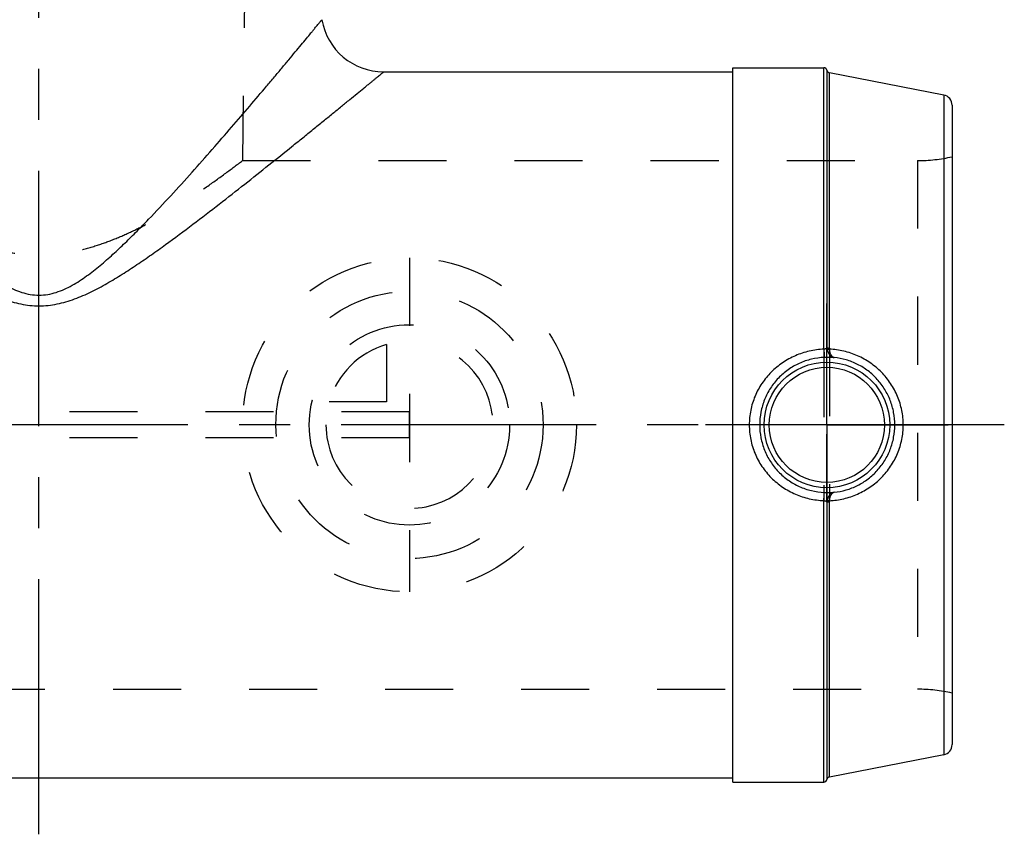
# Model space of a CAD drawing. Header units: millimetres. Extents: x 408 to 592, y 396 to 604.
# Tile 3 of 4: x 498 to 592, y 396 to 474. Entities that reach past the tile are written whole.
import ezdxf

# ---------------------------------------------------------------- set-up
doc = ezdxf.new("R2010")
doc.units = ezdxf.units.MM
doc.header["$LTSCALE"] = 65.185185
doc.linetypes.add('CENTER', pattern=[0.6, 0.375, -0.075, 0.075, -0.075])
doc.linetypes.add('HIDDEN', pattern=[0.2, 0.1, -0.1])
for name, color, linetype in [('ACHSEN_S', 7, 'CONTINUOUS'), ('KOERPER', 7, 'CONTINUOUS'), ('KONST.EL_MIT_GEO', 7, 'CONTINUOUS'), ('KURVEN', 7, 'CONTINUOUS')]:
    doc.layers.add(name, color=color, linetype=linetype)

msp = doc.modelspace()

# ---------------------------------------------------------------- linework, layer by layer
at = {"layer": 'ACHSEN_S', "color": 2, "linetype": 'CENTER'}
for p, q in [((500, 396.038), (500, 603.962)), ((592.5, 435.262), (407.5, 435.262))]:
    msp.add_line(p, q, dxfattribs=at)
at = {"layer": 'KOERPER', "color": 8, "linetype": 'HIDDEN'}
for p, q in [((520.4, 531.962), (519.5, 460.587)), ((519.5, 460.587), (584.167, 460.587)), ((415.833, 409.938), (584.167, 409.938))]:
    msp.add_line(p, q, dxfattribs=at)
at = {"layer": 'KOERPER', "color": 7, "linetype": 'Continuous'}
for p, q in [((533.027, 469.087), (566.5, 469.087)), ((566.5, 469.488), (575.209, 469.488)), ((566.5, 401.038), (566.5, 469.488)), ((433.5, 401.438), (566.5, 401.438)), ((566.5, 401.038), (575.209, 401.038))]:
    msp.add_line(p, q, dxfattribs=at)
at = {"layer": 'KOERPER', "color": 2, "linetype": 'CENTER'}
for q in [(575.5, 446.891), (563.871, 435.262), (587.129, 435.262), (575.5, 423.634)]:
    msp.add_line((575.5, 435.262), q, dxfattribs=at)
at = {"layer": 'KONST.EL_MIT_GEO', "color": 8, "linetype": 'HIDDEN'}
for p, q in [((520.4, 531.962), (519.5, 460.587)), ((584.167, 460.587), (584.167, 409.938)), ((575.209, 442.514), (575.209, 428.011)), ((575.505, 427.859), (575.505, 442.666)), ((575.743, 442.613), (575.743, 427.912)), ((535.5, 436.512), (464.5, 436.512)), ((535.5, 434.012), (535.5, 436.512)), ((535.5, 434.012), (464.5, 434.012))]:
    msp.add_line(p, q, dxfattribs=at)
at = {"layer": 'KONST.EL_MIT_GEO', "color": 7, "linetype": 'Continuous'}
for p, q in [((575.209, 442.514), (575.209, 469.488)), ((575.505, 469.24), (575.505, 442.666)), ((586.691, 466.87), (575.743, 468.998)), ((575.743, 442.613), (575.743, 468.998)), ((586.691, 466.87), (586.691, 403.655)), ((587.5, 465.888), (587.5, 404.637)), ((575.209, 401.038), (575.209, 428.011)), ((575.505, 427.859), (575.505, 401.285)), ((575.743, 401.527), (575.743, 427.912)), ((586.691, 403.655), (575.743, 401.527))]:
    msp.add_line(p, q, dxfattribs=at)
for radius in [6.017, 5.517]:
    msp.add_circle((575.5, 435.262), radius, dxfattribs=at)
for centre, radius, start, end in [((533.027, 475.087), 6, 189.6, 270), ((575.209, 469.188), 0.3, 10.06553, 90), ((575.8, 469.292), 0.3, 190.06553, 259), ((586.5, 465.888), 1, 0, 79), ((576.517, 442.69), 1.012, 181.38447, 188.57226), ((576.417, 442.613), 0.674, 179.96949, 187.45769), ((576.517, 427.835), 1.012, 171.42779, 178.61529), ((576.417, 427.912), 0.674, 172.54202, 180.0301), ((586.5, 404.637), 1, 281, 360), ((575.209, 401.337), 0.3, 270, 349.93447), ((575.8, 401.233), 0.3, 101, 169.93447)]:
    msp.add_arc(centre, radius, start, end, dxfattribs=at)
at = {"layer": 'KONST.EL_MIT_GEO', "color": 8, "linetype": 'HIDDEN'}
for centre, start, end in [((584.167, 475.587), 270, 282.83857), ((584.167, 394.938), 77.16143, 90)]:
    msp.add_arc(centre, 15, start, end, dxfattribs=at)
at = {"layer": 'KONST.EL_MIT_GEO', "color": 7, "linetype": 'Continuous'}
for points, knots in [([(472.889, 474.087), (472.889, 474.087), (472.89, 474.086), (472.892, 474.083), (472.896, 474.079), (472.9, 474.073), (472.906, 474.066), (472.917, 474.052), (472.934, 474.032), (472.959, 474.002), (472.988, 473.966), (473.023, 473.924), (473.08, 473.854), (473.165, 473.751), (473.281, 473.609), (473.418, 473.443), (473.574, 473.254), (473.749, 473.042), (474.018, 472.715), (474.396, 472.257), (474.898, 471.651), (475.46, 470.975), (476.076, 470.235), (476.741, 469.439), (477.452, 468.592), (478.476, 467.376), (479.842, 465.766), (481.574, 463.748), (483.416, 461.631), (485.355, 459.441), (487.384, 457.201), (489.144, 455.324), (490.607, 453.824), (491.741, 452.702), (492.914, 451.597), (494.135, 450.525), (495.206, 449.681), (496.11, 449.058), (496.818, 448.628), (497.561, 448.25), (498.341, 447.946), (499.158, 447.744), (500, 447.673), (500.842, 447.744), (501.659, 447.946), (502.439, 448.25), (503.182, 448.628), (503.89, 449.058), (504.794, 449.681), (505.865, 450.525), (507.086, 451.597), (508.259, 452.702), (509.393, 453.824), (510.856, 455.324), (512.616, 457.201), (514.645, 459.441), (516.584, 461.631), (518.426, 463.748), (520.158, 465.766), (521.524, 467.376), (522.548, 468.592), (523.259, 469.439), (523.924, 470.235), (524.54, 470.975), (525.102, 471.651), (525.604, 472.257), (525.982, 472.715), (526.251, 473.042), (526.426, 473.254), (526.582, 473.443), (526.719, 473.609), (526.835, 473.751), (526.92, 473.854), (526.977, 473.924), (527.012, 473.966), (527.041, 474.002), (527.066, 474.032), (527.083, 474.052), (527.094, 474.066), (527.1, 474.073), (527.104, 474.079), (527.108, 474.083), (527.11, 474.086), (527.111, 474.087), (527.111, 474.087)], [0, 0, 0, 0, 0.000014, 0.000056, 0.000125, 0.000223, 0.000348, 0.000501, 0.00089, 0.001389, 0.001999, 0.002717, 0.003543, 0.005517, 0.00791, 0.010714, 0.013915, 0.017502, 0.021461, 0.030437, 0.040726, 0.052213, 0.064783, 0.07833, 0.092756, 0.107972, 0.140458, 0.175244, 0.211897, 0.250078, 0.289519, 0.330007, 0.35059, 0.371378, 0.392357, 0.413517, 0.434856, 0.445597, 0.456386, 0.467224, 0.478112, 0.489043, 0.5, 0.510957, 0.521888, 0.532776, 0.543614, 0.554403, 0.565144, 0.586483, 0.607643, 0.628622, 0.64941, 0.669993, 0.710481, 0.749922, 0.788103, 0.824756, 0.859542, 0.892028, 0.907244, 0.92167, 0.935217, 0.947787, 0.959274, 0.969563, 0.978539, 0.982498, 0.986085, 0.989286, 0.99209, 0.994483, 0.996457, 0.997283, 0.998001, 0.998611, 0.99911, 0.999499, 0.999652, 0.999777, 0.999875, 0.999944, 0.999986, 1, 1, 1, 1]), ([(466.973, 469.087), (466.973, 469.087), (466.974, 469.086), (466.977, 469.084), (466.981, 469.081), (466.987, 469.076), (466.995, 469.069), (467.009, 469.058), (467.031, 469.04), (467.062, 469.015), (467.099, 468.984), (467.144, 468.948), (467.217, 468.888), (467.324, 468.8), (467.473, 468.678), (467.647, 468.536), (467.845, 468.373), (468.068, 468.191), (468.315, 467.989), (468.583, 467.77), (468.984, 467.443), (469.534, 466.993), (470.249, 466.41), (471.034, 465.771), (471.88, 465.082), (472.784, 464.348), (473.738, 463.575), (474.739, 462.766), (476.152, 461.627), (478.004, 460.142), (480.319, 458.303), (482.744, 456.402), (485.267, 454.463), (487.438, 452.846), (489.229, 451.565), (490.61, 450.613), (492.025, 449.688), (493.483, 448.805), (494.996, 447.993), (496.581, 447.297), (497.975, 446.883), (499.125, 446.704), (500, 446.658), (500.875, 446.704), (502.025, 446.883), (503.419, 447.297), (505.004, 447.993), (506.517, 448.805), (507.975, 449.688), (509.39, 450.613), (510.771, 451.565), (512.562, 452.846), (514.733, 454.463), (517.256, 456.402), (519.681, 458.303), (521.996, 460.142), (523.848, 461.627), (525.261, 462.766), (526.262, 463.575), (527.216, 464.348), (528.12, 465.082), (528.966, 465.771), (529.751, 466.41), (530.466, 466.993), (531.016, 467.443), (531.417, 467.77), (531.685, 467.989), (531.932, 468.191), (532.155, 468.373), (532.353, 468.536), (532.527, 468.678), (532.676, 468.8), (532.783, 468.888), (532.856, 468.948), (532.901, 468.984), (532.938, 469.015), (532.969, 469.04), (532.991, 469.058), (533.005, 469.069), (533.013, 469.076), (533.019, 469.081), (533.023, 469.084), (533.026, 469.086), (533.027, 469.087), (533.027, 469.087)], [0, 0, 0, 0, 0.000014, 0.000055, 0.000125, 0.000221, 0.000346, 0.000498, 0.000885, 0.001381, 0.001987, 0.002702, 0.003524, 0.005487, 0.00787, 0.010661, 0.01385, 0.017424, 0.021371, 0.025677, 0.030328, 0.040606, 0.05209, 0.064669, 0.078237, 0.092693, 0.107949, 0.123922, 0.140538, 0.175444, 0.212218, 0.250509, 0.290035, 0.330573, 0.351166, 0.371951, 0.392912, 0.41404, 0.435325, 0.456759, 0.478324, 0.489155, 0.5, 0.510845, 0.521676, 0.543241, 0.564675, 0.58596, 0.607088, 0.628049, 0.648834, 0.669427, 0.709965, 0.749491, 0.787782, 0.824556, 0.859462, 0.876078, 0.892051, 0.907307, 0.921763, 0.935331, 0.94791, 0.959394, 0.969672, 0.974323, 0.978629, 0.982576, 0.98615, 0.989339, 0.99213, 0.994513, 0.996476, 0.997298, 0.998013, 0.998619, 0.999115, 0.999502, 0.999654, 0.999779, 0.999875, 0.999945, 0.999986, 1, 1, 1, 1]), ([(575.209, 442.514), (574.74, 442.496), (573.804, 442.373), (572.461, 441.934), (571.224, 441.254), (570.137, 440.356), (569.24, 439.267), (568.569, 438.024), (568.153, 436.672), (568.059, 435.732), (568.059, 435.262)], [0, 0, 0, 0, 0.125315, 0.250428, 0.375288, 0.49998, 0.62468, 0.74956, 0.874691, 1, 1, 1, 1]), ([(575.505, 442.666), (575.5, 442.645), (575.479, 442.6), (575.425, 442.566), (575.371, 442.547), (575.302, 442.529), (575.247, 442.52), (575.209, 442.514)], [0, 0, 0, 0, 0.184174, 0.395956, 0.525987, 0.672702, 1, 1, 1, 1]), ([(575.209, 442.514), (575.211, 442.461), (575.216, 442.359), (575.222, 442.213), (575.228, 442.08), (575.233, 441.965), (575.238, 441.882), (575.241, 441.827), (575.243, 441.794), (575.244, 441.768), (575.246, 441.748), (575.247, 441.735), (575.248, 441.729), (575.248, 441.727)], [0, 0, 0, 0, 0.200502, 0.388208, 0.558002, 0.705255, 0.825952, 0.875283, 0.916804, 0.950231, 0.97534, 0.991961, 1, 1, 1, 1]), ([(575.505, 442.666), (575.508, 442.662), (575.517, 442.655), (575.544, 442.642), (575.592, 442.629), (575.662, 442.618), (575.714, 442.614), (575.743, 442.613)], [0, 0, 0, 0, 0.059377, 0.139385, 0.361997, 0.656653, 1, 1, 1, 1]), ([(575.516, 442.539), (575.524, 442.485), (575.548, 442.379), (575.615, 442.205), (575.718, 442.031), (575.86, 441.873), (576.015, 441.763), (576.129, 441.724), (576.184, 441.716)], [0, 0, 0, 0, 0.146352, 0.289947, 0.495566, 0.683937, 0.851478, 1, 1, 1, 1]), ([(575.516, 442.539), (575.519, 442.537), (575.53, 442.532), (575.557, 442.525), (575.604, 442.52), (575.672, 442.52), (575.722, 442.523), (575.748, 442.525)], [0, 0, 0, 0, 0.05955, 0.140168, 0.363337, 0.657284, 1, 1, 1, 1]), ([(582.816, 435.262), (582.816, 435.729), (582.723, 436.664), (582.311, 438.011), (581.646, 439.252), (580.755, 440.342), (579.676, 441.242), (578.451, 441.925), (577.128, 442.37), (576.208, 442.501), (575.748, 442.525)], [0, 0, 0, 0, 0.125378, 0.250758, 0.376142, 0.501514, 0.626792, 0.7518, 0.876286, 1, 1, 1, 1]), ([(576.184, 441.716), (576.159, 441.72), (576.107, 441.74), (576.037, 441.794), (575.97, 441.87), (575.882, 442.007), (575.795, 442.227), (575.758, 442.42), (575.748, 442.525)], [0, 0, 0, 0, 0.079082, 0.168892, 0.27293, 0.392313, 0.673936, 1, 1, 1, 1]), ([(575.248, 441.727), (574.836, 441.711), (574.013, 441.598), (572.837, 441.196), (571.762, 440.579), (570.825, 439.77), (570.058, 438.797), (569.489, 437.695), (569.138, 436.502), (569.059, 435.675), (569.059, 435.262)], [0, 0, 0, 0, 0.125408, 0.250531, 0.375308, 0.499875, 0.624478, 0.749343, 0.874552, 1, 1, 1, 1]), ([(576.184, 441.716), (576.128, 441.718), (575.998, 441.725), (575.686, 441.735), (575.43, 441.734), (575.248, 441.727)], [0, 0, 0, 0, 0.181774, 0.417063, 1, 1, 1, 1]), ([(582.007, 435.262), (582.007, 435.66), (581.952, 436.259), (581.771, 437.035), (581.519, 437.792), (581.076, 438.689), (580.475, 439.49), (579.914, 440.055), (579.304, 440.566), (578.459, 441.094), (577.352, 441.528), (576.574, 441.677), (576.184, 441.716)], [0, 0, 0, 0, 0.125397, 0.18816, 0.250923, 0.376318, 0.501703, 0.564438, 0.627133, 0.752141, 0.876545, 1, 1, 1, 1]), ([(568.059, 435.262), (568.059, 434.793), (568.153, 433.853), (568.569, 432.501), (569.24, 431.258), (570.137, 430.169), (571.224, 429.271), (572.461, 428.591), (573.804, 428.152), (574.74, 428.029), (575.209, 428.011)], [0, 0, 0, 0, 0.125309, 0.25044, 0.37532, 0.50002, 0.624712, 0.749572, 0.874685, 1, 1, 1, 1]), ([(569.059, 435.262), (569.059, 434.85), (569.138, 434.023), (569.489, 432.83), (570.058, 431.728), (570.825, 430.755), (571.762, 429.946), (572.837, 429.329), (574.013, 428.927), (574.836, 428.814), (575.248, 428.798)], [0, 0, 0, 0, 0.125448, 0.250657, 0.375522, 0.500125, 0.624692, 0.749469, 0.874592, 1, 1, 1, 1]), ([(575.748, 428), (576.208, 428.024), (577.128, 428.155), (578.451, 428.6), (579.676, 429.283), (580.755, 430.183), (581.646, 431.273), (582.311, 432.514), (582.723, 433.861), (582.816, 434.796), (582.816, 435.262)], [0, 0, 0, 0, 0.123714, 0.248199, 0.373208, 0.498486, 0.623857, 0.749242, 0.874622, 1, 1, 1, 1]), ([(576.184, 428.809), (576.574, 428.848), (577.352, 428.997), (578.459, 429.431), (579.304, 429.959), (579.914, 430.47), (580.475, 431.035), (581.076, 431.836), (581.519, 432.733), (581.771, 433.49), (581.952, 434.266), (582.007, 434.865), (582.007, 435.262)], [0, 0, 0, 0, 0.123455, 0.247859, 0.372867, 0.435561, 0.498297, 0.623681, 0.749077, 0.81184, 0.874603, 1, 1, 1, 1]), ([(575.209, 428.011), (575.211, 428.064), (575.216, 428.166), (575.222, 428.312), (575.228, 428.445), (575.233, 428.56), (575.238, 428.643), (575.241, 428.698), (575.243, 428.731), (575.244, 428.757), (575.246, 428.777), (575.247, 428.79), (575.248, 428.796), (575.248, 428.798)], [0, 0, 0, 0, 0.200502, 0.388208, 0.558002, 0.705255, 0.825952, 0.875283, 0.916804, 0.950232, 0.97534, 0.991961, 1, 1, 1, 1]), ([(575.248, 428.798), (575.43, 428.791), (575.686, 428.79), (575.998, 428.8), (576.128, 428.807), (576.184, 428.809)], [0, 0, 0, 0, 0.582935, 0.818224, 1, 1, 1, 1]), ([(576.184, 428.809), (576.148, 428.804), (576.075, 428.783), (575.948, 428.719), (575.81, 428.604), (575.626, 428.369), (575.539, 428.143), (575.516, 427.986)], [0, 0, 0, 0, 0.097634, 0.202919, 0.377894, 0.57305, 1, 1, 1, 1]), ([(575.748, 428), (575.758, 428.105), (575.795, 428.298), (575.882, 428.518), (575.97, 428.655), (576.037, 428.731), (576.107, 428.785), (576.159, 428.805), (576.184, 428.809)], [0, 0, 0, 0, 0.326066, 0.607689, 0.727073, 0.831111, 0.920919, 1, 1, 1, 1]), ([(575.209, 428.011), (575.247, 428.005), (575.302, 427.996), (575.371, 427.978), (575.425, 427.959), (575.479, 427.925), (575.5, 427.88), (575.505, 427.859)], [0, 0, 0, 0, 0.327295, 0.474011, 0.604042, 0.815823, 1, 1, 1, 1]), ([(575.505, 427.859), (575.508, 427.863), (575.517, 427.87), (575.544, 427.883), (575.592, 427.896), (575.662, 427.907), (575.714, 427.911), (575.743, 427.912)], [0, 0, 0, 0, 0.059377, 0.139384, 0.361997, 0.656652, 1, 1, 1, 1]), ([(575.516, 427.986), (575.519, 427.988), (575.53, 427.993), (575.557, 428), (575.604, 428.005), (575.672, 428.005), (575.722, 428.002), (575.748, 428)], [0, 0, 0, 0, 0.05955, 0.140168, 0.363337, 0.657284, 1, 1, 1, 1])]:
    msp.add_open_spline(points, degree=3, knots=knots, dxfattribs=at)
at = {"layer": 'KONST.EL_MIT_GEO', "color": 8, "linetype": 'HIDDEN'}
msp.add_open_spline([(480.5, 460.587), (481.03, 460.184), (482.166, 459.331), (484.095, 457.948), (486.424, 456.385), (488.69, 455.025), (490.731, 453.96), (492.404, 453.196), (494.179, 452.524), (496.05, 451.989), (498.002, 451.639), (500, 451.517), (501.998, 451.639), (503.95, 451.989), (505.821, 452.524), (507.596, 453.196), (509.269, 453.96), (511.31, 455.025), (513.576, 456.385), (515.905, 457.948), (517.834, 459.331), (518.97, 460.184), (519.5, 460.587)], degree=3, knots=[0, 0, 0, 0, 0.045696, 0.097485, 0.162831, 0.238132, 0.278671, 0.320781, 0.364233, 0.408792, 0.454172, 0.5, 0.545828, 0.591208, 0.635767, 0.679219, 0.721329, 0.761868, 0.837169, 0.902515, 0.954304, 1, 1, 1, 1], dxfattribs=at)
at = {"layer": 'KURVEN', "color": 8, "linetype": 'HIDDEN'}
for p, q in [((535.5, 451.262), (535.5, 419.262)), ((533.3, 442.954), (533.3, 437.462)), ((533.3, 437.462), (527.808, 437.462)), ((535.5, 435.262), (525.9, 435.262))]:
    msp.add_line(p, q, dxfattribs=at)
for radius in [16, 12.8, 9.6]:
    msp.add_circle((535.5, 435.262), radius, dxfattribs=at)
for start, end in [(180, 90), (105.96201, 164.03799)]:
    msp.add_arc((535.5, 435.262), 8, start, end, dxfattribs=at)

doc.saveas('drawing.dxf')
